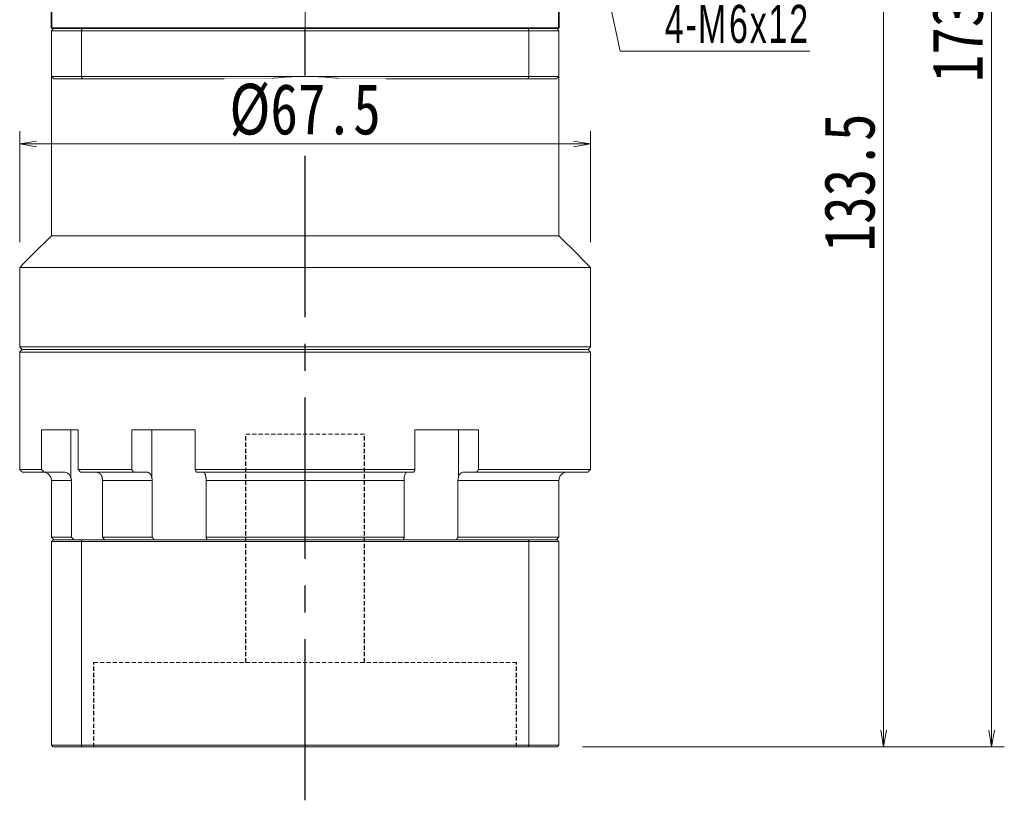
# Model space of a CAD drawing. Header units: millimetres. Extents: x -18 to 578, y -13 to 398.
# Tile 6 of 8: x 318 to 434, y 152 to 244. Entities that reach past the tile are written whole.
import ezdxf

# ---------------------------------------------------------------- set-up
doc = ezdxf.new("R2010")
doc.units = ezdxf.units.MM
for name, pattern in [('CENTER2', [28.575, 19.05, -3.175, 3.175, -3.175]), ('DASHED', [0.75, 0.5, -0.25]), ('点画线', [18, 12, -2, 2, -2])]:
    doc.linetypes.add(name, pattern=pattern)
doc.layers.add('3中心线层', color=1, linetype='CENTER2')
for name, color, linetype, lineweight in [('EB0_1', 7, 'Continuous', 35), ('中心线层', 1, '点画线', 18), ('尺寸线层', 3, 'Continuous', 18), ('粗实线层', 7, 'Continuous', 35)]:
    doc.layers.add(name, color=color, linetype=linetype, lineweight=lineweight)
doc.styles.add('宋体', font='SimSun.ttf', dxfattribs={"width": 0.8})
doc.styles.add('标准', font='txt', dxfattribs={"width": 0.667})
doc.dimstyles.new('A水平标注$0', dxfattribs={"dimtxt": 3.5, "dimasz": 2, "dimexe": 1.5, "dimexo": 3, "dimgap": 1.1, "dimtad": 1, "dimtoh": 1, "dimdec": 4, "dimdsep": 46, "dimtxsty": '宋体', "dimblk": 'OPEN', "dimcen": 3, "dimclrd": 3, "dimclre": 3, "dimclrt": 6, "dimadec": 0, "dimazin": 0, "dimtm": 1e-09, "dimtfac": 1, "dimtdec": 4, "dimtix": 1, "dimtmove": 0, "dimatfit": 3, "dimldrblk": 'OPEN', "dimfxl": 0, "dimlwd": 13, "dimlwe": 13, "dimarcsym": 0})

# ---------------------------------------------------------------- blocks, each defined once
blk = doc.blocks.new('*X11')
at = {"layer": '尺寸线层', "linetype": 'Continuous'}
blk.add_hatch(color=0, dxfattribs=at).paths.add_polyline_path([(-6.36, 15.51), (-4.86, 11.23), (-5.96, 10.99)], flags=0)
at = {"layer": '尺寸线层', "color": 0, "linetype": 'Continuous'}
blk.add_line((-6.36, 15.51), (-3, 0), dxfattribs=at)
at = {"layer": '尺寸线层', "color": 0}
for p, q in [((-3, 0), (0, 0)), ((0, 0), (19.4, 0)), ((0, 0), (0, 0))]:
    blk.add_line(p, q, dxfattribs=at)
at = {"layer": '尺寸线层', "color": 0, "insert": (2.25, 0.9), "char_height": 4.5, "width": 34.2949, "attachment_point": 7, "line_spacing_factor": 1.15057, "style": '标准'}
blk.add_mtext('\\T1.1;4-M6x12', dxfattribs=at)
blk = doc.blocks.new('_Open')
at = {"color": 0, "linetype": 'ByBlock', "lineweight": -2}
for p, q in [((-1, 0.167), (0, 0)), ((-1, -0.167), (0, 0)), ((0, 0), (-1, 0))]:
    blk.add_line(p, q, dxfattribs=at)
blk = doc.blocks.new('*D31')
at = {"layer": 'Defpoints', "color": 0, "transparency": 16777216}
for p in [(401.27, 291.32), (381.57, 157.82), (420.16, 157.82)]:
    blk.add_point(p, dxfattribs=at)
at = {"layer": '尺寸线层', "color": 3, "lineweight": 13, "transparency": 16777216}
for p, q in [((404.27, 291.32), (421.66, 291.32)), ((420.16, 289.32), (420.16, 159.82)), ((384.57, 157.82), (421.66, 157.82))]:
    blk.add_line(p, q, dxfattribs=at)
at = {"layer": '尺寸线层', "color": 3, "lineweight": 13, "transparency": 16777216, "xscale": 2, "yscale": 2, "zscale": 2}
for p, rotation in [((420.16, 291.32), 90), ((420.16, 157.82), 270)]:
    blk.add_blockref('_Open', p, dxfattribs=dict(at, rotation=rotation))
at = {"layer": '尺寸线层', "color": 6, "transparency": 16777216, "insert": (416.16, 224.57), "char_height": 6, "attachment_point": 5, "rotation": 90, "style": '宋体', "bg_fill": 3, "box_fill_scale": 1.1, "bg_fill_color": 256, "bg_fill_true_color": 13158600, "bg_fill_transparency": 0}
blk.add_mtext('133.5', dxfattribs=at)
blk = doc.blocks.new('*D32')
at = {"layer": 'Defpoints', "color": 0, "transparency": 16777216}
for p in [(391.77, 331.32), (381.57, 157.82), (432.94, 157.82)]:
    blk.add_point(p, dxfattribs=at)
at = {"layer": '尺寸线层', "color": 3, "lineweight": 13, "transparency": 16777216}
for p, q in [((394.77, 331.32), (434.44, 331.32)), ((432.94, 329.32), (432.94, 159.82)), ((384.57, 157.82), (434.44, 157.82))]:
    blk.add_line(p, q, dxfattribs=at)
at = {"layer": '尺寸线层', "color": 3, "lineweight": 13, "transparency": 16777216, "xscale": 2, "yscale": 2, "zscale": 2}
for p, rotation in [((432.94, 331.32), 90), ((432.94, 157.82), 270)]:
    blk.add_blockref('_Open', p, dxfattribs=dict(at, rotation=rotation))
at = {"layer": '尺寸线层', "color": 6, "transparency": 16777216, "insert": (428.94, 244.57), "char_height": 6, "attachment_point": 5, "rotation": 90, "style": '宋体', "bg_fill": 3, "box_fill_scale": 1.1, "bg_fill_color": 256, "bg_fill_true_color": 13158600, "bg_fill_transparency": 0}
blk.add_mtext('173.5', dxfattribs=at)
blk = doc.blocks.new('*D47')
at = {"layer": 'Defpoints', "color": 0, "transparency": 16777216}
for p in [(385.52, 229.12), (318.02, 214.52), (385.52, 214.52)]:
    blk.add_point(p, dxfattribs=at)
at = {"layer": '尺寸线层', "color": 3, "lineweight": 13, "transparency": 16777216}
for p, q in [((318.02, 217.52), (318.02, 230.62)), ((385.52, 217.52), (385.52, 230.62)), ((320.02, 229.12), (383.52, 229.12))]:
    blk.add_line(p, q, dxfattribs=at)
at = {"layer": '尺寸线层', "color": 3, "lineweight": 13, "transparency": 16777216, "xscale": 2, "yscale": 2, "zscale": 2, "rotation": 180}
blk.add_blockref('_Open', (318.02, 229.12), dxfattribs=at)
at = {"layer": '尺寸线层', "color": 3, "lineweight": 13, "transparency": 16777216, "xscale": 2, "yscale": 2, "zscale": 2}
blk.add_blockref('_Open', (385.52, 229.12), dxfattribs=at)
at = {"layer": '尺寸线层', "color": 6, "transparency": 16777216, "insert": (351.77, 233.12), "char_height": 6, "attachment_point": 5, "style": '宋体', "bg_fill": 3, "box_fill_scale": 1.1, "bg_fill_color": 257, "bg_fill_transparency": 0}
blk.add_mtext('{%%c67.5}{}{}', dxfattribs=at)

msp = doc.modelspace()

# ---------------------------------------------------------------- linework, layer by layer
at = {"color": 7, "linetype": 'Continuous', "lineweight": 15}
for p, q in [((325.31462, 242.51975), (321.77213, 242.51975)), ((321.77213, 237.11975), (321.77213, 242.51975)), ((322.07213, 242.81975), (325.42825, 242.81975)), ((325.31462, 242.51975), (325.31462, 237.11975)), ((378.22964, 242.51975), (325.31462, 242.51975)), ((325.42825, 242.81975), (378.11601, 242.81975)), ((378.22964, 237.11975), (378.22964, 242.51975)), ((321.77213, 237.11975), (325.31462, 237.11975)), ((325.42825, 236.81975), (322.07213, 236.81975)), ((325.31462, 237.11975), (351.77213, 237.11975)), ((347.54011, 236.81975), (325.42825, 236.81975)), ((351.77213, 237.11975), (378.22964, 237.11975)), ((378.11601, 236.81975), (356.00415, 236.81975)), ((324.48025, 205.11975), (325.59055, 205.11975)), ((325.59055, 205.11975), (331.50555, 205.11975)), ((331.50555, 205.11975), (331.91726, 205.11975)), ((331.91726, 205.11975), (371.627, 205.11975)), ((371.627, 205.11975), (372.03871, 205.11975)), ((372.03871, 205.11975), (377.95371, 205.11975)), ((377.95371, 205.11975), (379.06401, 205.11975)), ((324.72285, 204.81975), (318.32213, 204.81975)), ((318.32213, 204.81975), (351.77213, 204.81975)), ((371.45052, 204.81975), (332.09374, 204.81975)), ((324.95136, 195.31975), (320.61966, 195.31975)), ((320.61966, 190.61975), (320.61966, 195.31975)), ((324.07578, 195.31975), (324.07578, 189.70313)), ((324.95136, 195.31975), (324.95136, 190.61975)), ((338.78805, 195.31975), (331.28534, 195.31975)), ((331.28534, 190.61975), (331.28534, 195.31975)), ((333.64946, 195.31975), (333.64946, 189.70313)), ((338.78805, 195.31975), (338.78805, 190.61975)), ((372.25892, 195.31975), (364.75621, 195.31975)), ((364.75621, 190.61975), (364.75621, 195.31975)), ((369.8948, 195.31975), (369.8948, 189.70313)), ((372.25892, 195.31975), (372.25892, 190.61975)), ((320.90187, 190.31975), (318.32213, 190.31975)), ((323.20677, 190.31975), (320.90187, 190.31975)), ((324.95136, 190.61975), (331.28534, 190.61975)), ((331.47838, 190.31975), (325.18141, 190.31975)), ((333.05503, 190.31975), (331.47838, 190.31975)), ((338.78805, 190.61975), (364.75621, 190.61975)), ((364.65349, 190.31975), (338.89077, 190.31975)), ((372.06588, 190.31975), (370.48923, 190.31975)), ((324.14798, 189.31975), (321.77213, 189.31975)), ((324.14798, 182.61975), (324.14798, 189.31975)), ((333.69927, 189.31975), (327.82695, 189.31975)), ((327.82695, 189.31975), (327.82695, 182.61975)), ((333.69927, 182.61975), (333.69927, 189.31975)), ((363.47283, 189.31975), (340.07143, 189.31975)), ((340.07143, 189.31975), (340.07143, 182.61975)), ((363.47283, 182.61975), (363.47283, 189.31975)), ((369.84499, 189.31975), (369.84499, 182.61975)), ((321.77213, 182.61975), (324.14798, 182.61975)), ((325.31462, 182.11975), (321.77213, 182.11975)), ((321.77213, 182.11975), (321.77213, 158.01975)), ((321.97213, 182.31975), (325.39032, 182.31975)), ((325.31462, 182.11975), (325.31462, 158.01975)), ((378.22964, 182.11975), (325.31462, 182.11975)), ((325.39032, 182.31975), (378.15394, 182.31975)), ((327.82695, 182.61975), (333.69927, 182.61975)), ((340.07143, 182.61975), (363.47283, 182.61975)), ((378.22964, 182.11975), (378.22964, 158.01975)), ((321.77213, 158.01975), (325.31462, 158.01975)), ((325.39032, 157.81975), (321.97213, 157.81975)), ((325.31462, 158.01975), (378.22964, 158.01975)), ((378.15394, 157.81975), (325.39032, 157.81975))]:
    msp.add_line(p, q, dxfattribs=at)
at = {"color": 6, "linetype": 'DASHED', "lineweight": 15}
for p, q in [((358.77213, 194.81975), (344.77213, 194.81975)), ((376.77213, 167.81975), (326.77213, 167.81975)), ((376.77213, 167.81975), (326.77213, 167.81975))]:
    msp.add_line(p, q, dxfattribs=at)
at = {"color": 7, "linetype": 'Continuous', "lineweight": 15}
for centre, radius, start, end in [((351.77213, 207.11975), 30, 90, 98.1096145), ((351.77213, 207.11975), 30, 81.8903855, 90), ((320.77213, 189.31975), 1, 0, 90)]:
    msp.add_arc(centre, radius, start, end, dxfattribs=at)
for points in [[(322.07213, 242.81975), (321.77213, 242.51975)], [(325.31462, 242.51975), (325.42825, 242.81975)], [(378.22964, 242.51975), (378.11601, 242.81975)], [(321.77213, 237.11975), (321.77213, 218.26975)], [(322.07213, 236.81975), (321.77213, 237.11975)], [(325.42825, 236.81975), (325.31462, 237.11975)], [(378.22964, 237.11975), (378.11601, 236.81975)], [(320.61966, 190.61975), (320.90187, 190.31975)], [(325.18141, 190.31975), (324.95136, 190.61975)], [(331.28534, 190.61975), (331.47838, 190.31975)], [(338.89077, 190.31975), (338.78805, 190.61975)], [(364.75621, 190.61975), (364.65349, 190.31975)], [(372.06588, 190.31975), (372.25892, 190.61975)], [(321.77213, 189.31975), (321.77213, 182.61975)], [(324.14798, 189.31975), (324.07578, 189.70313)], [(327.76881, 189.70313), (327.82695, 189.31975)], [(333.69927, 189.31975), (333.64946, 189.70313)], [(340.04598, 189.70313), (340.07143, 189.31975)], [(363.47283, 189.31975), (363.49828, 189.70313)], [(369.8948, 189.70313), (369.84499, 189.31975)], [(321.77213, 182.61975), (322.07213, 182.31975)], [(321.97213, 182.31975), (321.77213, 182.11975)], [(324.14798, 182.61975), (324.43743, 182.31975)], [(325.31462, 182.11975), (325.39032, 182.31975)], [(328.04604, 182.31975), (327.82695, 182.61975)], [(333.69927, 182.61975), (333.90701, 182.31975)], [(340.15729, 182.31975), (340.07143, 182.61975)], [(363.47283, 182.61975), (363.38697, 182.31975)], [(369.63725, 182.31975), (369.84499, 182.61975)], [(378.22964, 182.11975), (378.15394, 182.31975)], [(321.77213, 158.01975), (321.97213, 157.81975)], [(325.39032, 157.81975), (325.31462, 158.01975)], [(378.15394, 157.81975), (378.22964, 158.01975)]]:
    msp.add_open_spline(points, degree=1, dxfattribs=at)
for points, knots in [([(324.07578, 189.70313), (324.0257, 189.80265), (323.92546, 190.00186), (323.66817, 190.21105), (323.41637, 190.30865), (323.25887, 190.31699), (323.20677, 190.31975)], [0, 0, 0, 0, 0.285751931, 0.571959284, 0.858432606, 1, 1, 1, 1]), ([(327.06039, 190.31975), (327.08976, 190.31844), (327.16166, 190.31525), (327.27556, 190.28428), (327.39635, 190.22409), (327.50865, 190.13704), (327.60726, 190.02777), (327.69095, 189.89717), (327.74143, 189.78552), (327.76382, 189.71816), (327.76881, 189.70313)], [0, 0, 0, 0, 0.097672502, 0.239111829, 0.384654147, 0.526065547, 0.671585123, 0.812864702, 0.958251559, 1, 1, 1, 1]), ([(333.64946, 189.70313), (333.63423, 189.75319), (333.60333, 189.85476), (333.5373, 189.98861), (333.45814, 190.10546), (333.36793, 190.19911), (333.26806, 190.26808), (333.16304, 190.31166), (333.09069, 190.31708), (333.05503, 190.31975)], [0, 0, 0, 0, 0.140858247, 0.285788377, 0.426921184, 0.572139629, 0.713404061, 0.858756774, 1, 1, 1, 1]), ([(339.72969, 190.31975), (339.74279, 190.31839), (339.79427, 190.31308), (339.88242, 190.23558), (339.97756, 190.03706), (340.02625, 189.83596), (340.04375, 189.71815), (340.04598, 189.70313)], [0, 0, 0, 0, 0.097972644, 0.384812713, 0.671600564, 0.958123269, 1, 1, 1, 1]), ([(363.49828, 189.70313), (363.51651, 189.80265), (363.55299, 190.00186), (363.64664, 190.21105), (363.73829, 190.30865), (363.79561, 190.31699), (363.81457, 190.31975)], [0, 0, 0, 0, 0.285751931, 0.571959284, 0.858432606, 1, 1, 1, 1]), ([(370.48923, 190.31975), (370.4646, 190.31839), (370.36785, 190.31308), (370.20218, 190.23558), (370.02337, 190.03706), (369.93187, 189.83596), (369.89899, 189.71815), (369.8948, 189.70313)], [0, 0, 0, 0, 0.097972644, 0.384812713, 0.671600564, 0.958123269, 1, 1, 1, 1])]:
    msp.add_open_spline(points, degree=3, knots=knots, dxfattribs=at)
at = {"layer": '3中心线层'}
msp.add_line((351.77213, 151.50847), (351.77213, 242.81975), dxfattribs=at)
at = {"layer": '3中心线层', "color": 6, "linetype": 'DASHED'}
for p, q in [((344.77213, 167.81975), (344.77213, 194.81975)), ((358.77213, 167.81975), (358.77213, 194.81975)), ((326.77213, 157.81975), (326.77213, 167.81975)), ((376.77213, 157.81975), (376.77213, 167.81975))]:
    msp.add_line(p, q, dxfattribs=at)
at = {"layer": '中心线层'}
msp.add_line((351.77213, 242.81975), (351.77213, 331.31975), dxfattribs=at)
at = {"layer": '尺寸线层'}
for p, q in [((318.02213, 205.11975), (324.48025, 205.11975)), ((351.77213, 204.51975), (318.02213, 204.51975)), ((318.02213, 190.61975), (320.61966, 190.61975))]:
    msp.add_line(p, q, dxfattribs=at)
for points in [[(321.77213, 218.26975), (318.02213, 214.51975)], [(318.02213, 214.51975), (318.02213, 205.11975)], [(318.02213, 205.11975), (318.32213, 204.81975)], [(318.32213, 204.81975), (318.02213, 204.51975)], [(318.02213, 204.51975), (318.02213, 190.61975)], [(318.02213, 190.61975), (318.32213, 190.31975)]]:
    msp.add_open_spline(points, degree=1, dxfattribs=at)
at = {"layer": '粗实线层'}
msp.add_line((321.77213, 242.81975), (321.77213, 251.31975), dxfattribs=at)

# ---------------------------------------------------------------- block references
at = {"layer": '尺寸线层'}
msp.add_blockref('*X11', (392.0405, 240.11224), dxfattribs=at)

# ---------------------------------------------------------------- next in the draw order: dimensions: what is measured, and where the dimension line sits
dim = msp.add_linear_dim(base=(420.15526, 157.81975), p1=(401.27213, 291.31975), p2=(381.57213, 157.81975), angle=270, dimstyle='A水平标注$0', override={"dimtxt": 6, "dimgap": 1, "dimblk": 'Open', "dimtfill": 1, "dimtfillclr": 256}, dxfattribs=at)
dim.commit()
dim.dimension.update_dxf_attribs({"geometry": '*D31', "text_midpoint": (416.15526, 224.56975)})

# ---------------------------------------------------------------- next in the draw order: dimensions: what is measured, and where the dimension line sits
dim = msp.add_linear_dim(base=(432.94111, 157.81975), p1=(391.77213, 331.31975), p2=(381.57213, 157.81975), angle=270, dimstyle='A水平标注$0', override={"dimtxt": 6, "dimgap": 1, "dimblk": 'Open', "dimtfill": 1, "dimtfillclr": 256}, dxfattribs=at)
dim.commit()
dim.dimension.update_dxf_attribs({"geometry": '*D32', "text_midpoint": (428.94111, 244.56975)})

# ---------------------------------------------------------------- next in the draw order: linework, layer by layer
at = {"color": 7, "linetype": 'Continuous', "lineweight": 15}
for p, q in [((378.11601, 242.81975), (381.47213, 242.81975)), ((381.77213, 242.51975), (378.22964, 242.51975)), ((381.77213, 242.51975), (381.77213, 237.11975)), ((381.47213, 236.81975), (378.11601, 236.81975)), ((378.22964, 237.11975), (381.77213, 237.11975)), ((321.77213, 218.26975), (381.77213, 218.26975)), ((379.06401, 205.11975), (385.52213, 205.11975)), ((351.77213, 204.81975), (385.22213, 204.81975)), ((385.52213, 204.51975), (351.77213, 204.51975)), ((385.22213, 204.81975), (378.82141, 204.81975)), ((385.22213, 190.31975), (372.06588, 190.31975)), ((372.25892, 190.61975), (385.52213, 190.61975)), ((381.77213, 189.31975), (369.84499, 189.31975)), ((369.84499, 182.61975), (381.77213, 182.61975)), ((378.15394, 182.31975), (381.57213, 182.31975)), ((381.77213, 182.11975), (378.22964, 182.11975)), ((381.77213, 182.11975), (381.77213, 158.01975)), ((381.57213, 157.81975), (378.15394, 157.81975)), ((378.22964, 158.01975), (381.77213, 158.01975))]:
    msp.add_line(p, q, dxfattribs=at)
msp.add_arc((382.77213, 189.31975), 1, 90, 180, dxfattribs=at)
for points in [[(381.77213, 242.51975), (381.47213, 242.81975)], [(381.77213, 237.11975), (381.47213, 236.81975)], [(381.77213, 218.26975), (381.77213, 237.11975)], [(385.52213, 214.51975), (381.77213, 218.26975)], [(385.52213, 205.11975), (385.52213, 214.51975)], [(385.22213, 204.81975), (385.52213, 205.11975)], [(385.52213, 204.51975), (385.22213, 204.81975)], [(385.52213, 190.61975), (385.52213, 204.51975)], [(385.22213, 190.31975), (385.52213, 190.61975)], [(381.77213, 182.61975), (381.77213, 189.31975)], [(381.47213, 182.31975), (381.77213, 182.61975)], [(381.77213, 182.11975), (381.57213, 182.31975)], [(381.57213, 157.81975), (381.77213, 158.01975)]]:
    msp.add_open_spline(points, degree=1, dxfattribs=at)
at = {"layer": 'EB0_1'}
msp.add_line((381.77213, 242.81975), (321.77213, 242.81975), dxfattribs=at)
msp.add_line((381.77213, 242.81975), (321.77213, 242.81975), dxfattribs=at)
msp.add_line((381.77213, 242.81975), (321.77213, 242.81975), dxfattribs=at)
msp.add_line((381.77213, 242.81975), (321.77213, 242.81975), dxfattribs=at)
at = {"layer": '尺寸线层'}
msp.add_line((318.02213, 214.51975), (385.52213, 214.51975), dxfattribs=at)
at = {"layer": '粗实线层'}
msp.add_line((381.77213, 242.81975), (381.77213, 251.31975), dxfattribs=at)

# ---------------------------------------------------------------- next in the draw order: dimensions: what is measured, and where the dimension line sits
at = {"layer": '尺寸线层'}
dim = msp.add_linear_dim(base=(385.52213, 229.11692), p1=(318.02213, 214.51975), p2=(385.52213, 214.51975), angle=180, text='{%%c<>}{}{}', dimstyle='A水平标注$0', override={"dimtxt": 6, "dimgap": 1, "dimblk": 'Open', "dimtfill": 1, "dimtfillclr": 256}, dxfattribs=at)
dim.commit()
dim.dimension.update_dxf_attribs({"geometry": '*D47', "text_midpoint": (351.77213, 233.11692)})

doc.saveas('drawing.dxf')
